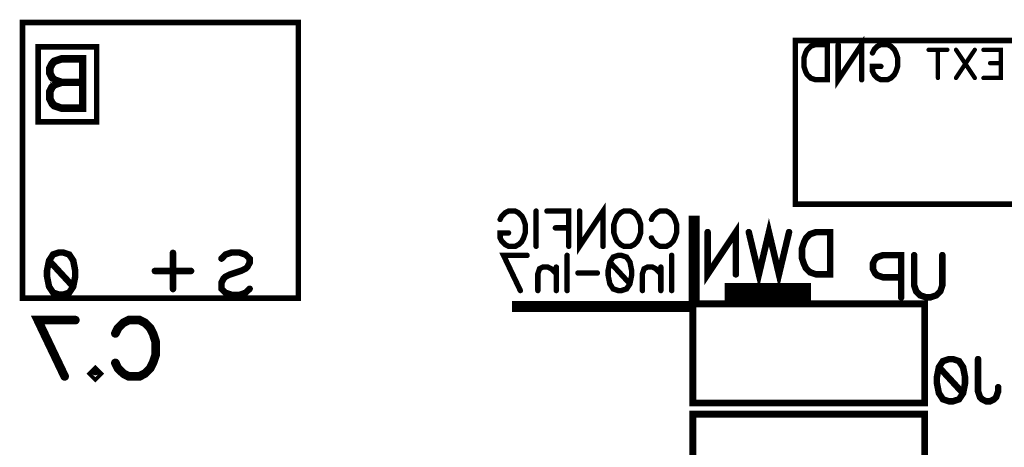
# Model space of a CAD drawing. Extents: x 0 to 95, y 0 to 136.
# Tile 12 of 14: x 0 to 36, y 120 to 135. Entities that reach past the tile are written whole.
import ezdxf

# ---------------------------------------------------------------- set-up
doc = ezdxf.new("R2010")
doc.units = 0
doc.layers.add('Bottom_Silk', color=11, linetype='CONTINUOUS')

msp = doc.modelspace()

# ---------------------------------------------------------------- linework, layer by layer
at = {"layer": 'Bottom_Silk', "linetype": 'CONTINUOUS'}
for points, const_width in [([(0, 135), (10, 135), (10, 125), (0, 125), (0, 135)], 0.2), ([(0.5691, 134.1155), (2.6916, 134.1155), (2.6916, 131.3991), (0.5691, 131.3991), (0.5691, 134.1155)], 0.2), ([(28.0105, 134.3449), (38.0394, 134.3449), (38.0394, 128.4098), (28.0105, 128.4098), (28.0105, 134.3449)], 0.2), ([(29.1736, 134.1974), (29.1736, 132.9214), (28.7482, 132.9214), (28.5657, 132.9831), (28.4436, 133.1039), (28.3832, 133.226), (28.3228, 133.4071), (28.3228, 133.7117), (28.3832, 133.8942), (28.4436, 134.0149), (28.5657, 134.1371), (28.7482, 134.1974), (29.1736, 134.1974)], 0.1961), ([(29.5657, 134.1974), (29.5657, 132.9214), (30.4165, 134.1974), (30.4165, 132.9214)], 0.1961), ([(30.8086, 133.8942), (30.869, 134.0149), (30.9911, 134.1371), (31.1118, 134.1974), (31.3547, 134.1974), (31.4768, 134.1371), (31.5976, 134.0149), (31.6593, 133.8942), (31.7197, 133.7117), (31.7197, 133.4071), (31.6593, 133.226), (31.5976, 133.1039), (31.4768, 132.9831), (31.3547, 132.9214), (31.1118, 132.9214), (30.9911, 132.9831), (30.869, 133.1039), (30.8086, 133.226), (30.8086, 133.4071), (31.1118, 133.4071)], 0.1961), ([(33.5219, 134.0075), (32.8413, 134.0075)], 0.1569), ([(33.1816, 134.0075), (33.1816, 132.9866)], 0.1569), ([(34.5162, 134.0075), (33.8356, 132.9866)], 0.1569), ([(33.8356, 134.0075), (34.5162, 132.9866)], 0.1569), ([(34.83, 134.0075), (35.4611, 134.0075), (35.4611, 132.9866), (34.83, 132.9866)], 0.1569), ([(2.1809, 133.6786), (2.1809, 131.892), (1.4144, 131.892), (1.1589, 131.9785), (1.0744, 132.063), (0.9899, 132.2321), (0.9899, 132.4876), (1.0744, 132.6585), (1.1589, 132.7431), (1.4144, 132.8276), (1.1589, 132.914), (1.0744, 132.9986), (0.9899, 133.1676), (0.9899, 133.3386), (1.0744, 133.5076), (1.1589, 133.5941), (1.4144, 133.6786), (2.1809, 133.6786)], 0.2745), ([(35.4611, 133.5212), (35.0725, 133.5212)], 0.1569), ([(2.1809, 132.8276), (1.4144, 132.8276)], 0.2745), ([(20.1917, 128.1597), (20.1917, 126.8836), (21.0424, 128.1597), (21.0424, 126.8836)], 0.1961), ([(17.3138, 127.8565), (17.3741, 127.9772), (17.4963, 128.0994), (17.617, 128.1597), (17.8599, 128.1597), (17.982, 128.0994), (18.1027, 127.9772), (18.1645, 127.8565), (18.2249, 127.674), (18.2249, 127.3694), (18.1645, 127.1883), (18.1027, 127.0661), (17.982, 126.9454), (17.8599, 126.8836), (17.617, 126.8836), (17.4963, 126.9454), (17.3741, 127.0661), (17.3138, 127.1883), (17.3138, 127.3694), (17.617, 127.3694)], 0.1961), ([(18.617, 128.1597), (18.617, 126.8836)], 0.1961), ([(19.0092, 128.1597), (19.7995, 128.1597), (19.7995, 126.8836)], 0.1961), ([(22.0411, 128.1597), (22.1632, 128.0994), (22.2839, 127.9772), (22.3457, 127.8565), (22.4061, 127.674), (22.4061, 127.3694), (22.3457, 127.1883), (22.2839, 127.0661), (22.1632, 126.9454), (22.0411, 126.8836), (21.7982, 126.8836), (21.6775, 126.9454), (21.5553, 127.0661), (21.495, 127.1883), (21.4346, 127.3694), (21.4346, 127.674), (21.495, 127.8565), (21.5553, 127.9772), (21.6775, 128.0994), (21.7982, 128.1597), (22.0411, 128.1597)], 0.1961), ([(22.7982, 127.8565), (22.8586, 127.9772), (22.9807, 128.0994), (23.1014, 128.1597), (23.3443, 128.1597), (23.4664, 128.0994), (23.5872, 127.9772), (23.6489, 127.8565), (23.7093, 127.674), (23.7093, 127.3694), (23.6489, 127.1883), (23.5872, 127.0661), (23.4664, 126.9454), (23.3443, 126.8836), (23.1014, 126.8836), (22.9807, 126.9454), (22.8586, 127.0661), (22.7982, 127.1883)], 0.1961), ([(24.35, 124.751), (24.35, 127.99)], 0.4), ([(24.8342, 127.3971), (24.8342, 125.8658), (25.8551, 127.3971), (25.8551, 125.8658)], 0.2353), ([(27.7846, 127.3971), (27.419, 125.8658), (27.0552, 127.3971), (26.6913, 125.8658), (26.3257, 127.3971)], 0.2353), ([(19.7995, 127.5519), (19.3138, 127.5519)], 0.1961), ([(29.2761, 127.3971), (29.2761, 125.8658), (28.7656, 125.8658), (28.5466, 125.9399), (28.4001, 126.0848), (28.3276, 126.2313), (28.2552, 126.4486), (28.2552, 126.8142), (28.3276, 127.0332), (28.4001, 127.1781), (28.5466, 127.3246), (28.7656, 127.3971), (29.2761, 127.3971)], 0.2353), ([(1.4738, 126.6592), (1.6928, 126.5868), (1.8394, 126.3678), (1.9118, 126.0039), (1.9118, 125.7849), (1.8394, 125.421), (1.6928, 125.202), (1.4738, 125.1296), (1.3289, 125.1296), (1.1099, 125.202), (0.965, 125.421), (0.8909, 125.7849), (0.8909, 126.0039), (0.965, 126.3678), (1.1099, 126.5868), (1.3289, 126.6592), (1.4738, 126.6592)], 0.2353), ([(5.4559, 126.6457), (5.4559, 125.3334)], 0.2353), ([(7.2142, 126.4371), (7.3591, 126.5836), (7.5781, 126.6561), (7.8696, 126.6561), (8.0886, 126.5836), (8.2351, 126.4371), (8.2351, 126.2922), (8.161, 126.1456), (8.0886, 126.0732), (7.9437, 126.0008), (7.5057, 125.8542), (7.3591, 125.7818), (7.2867, 125.7076), (7.2142, 125.5628), (7.2142, 125.3438), (7.3591, 125.1989), (7.5781, 125.1248), (7.8696, 125.1248), (8.0886, 125.1989), (8.2351, 125.3438)], 0.2353), ([(0.965, 126.3678), (1.8394, 125.421)], 0.2353), ([(18.0456, 125.2788), (17.4377, 126.5535), (18.2885, 126.5535)], 0.1961), ([(19.741, 126.5549), (19.741, 125.2788)], 0.1961), ([(21.713, 126.5535), (21.8955, 126.4931), (22.0176, 126.3106), (22.078, 126.0074), (22.078, 125.8249), (22.0176, 125.5217), (21.8955, 125.3392), (21.713, 125.2788), (21.5923, 125.2788), (21.4098, 125.3392), (21.289, 125.5217), (21.2273, 125.8249), (21.2273, 126.0074), (21.289, 126.3106), (21.4098, 126.4931), (21.5923, 126.5535), (21.713, 126.5535)], 0.1961), ([(21.289, 126.3106), (22.0176, 125.5217)], 0.1961), ([(23.5305, 126.5549), (23.5305, 125.2788)], 0.1961), ([(31.8486, 125.7604), (31.1916, 125.7604), (30.9743, 125.8328), (30.9002, 125.907), (30.8277, 126.0518), (30.8277, 126.2708), (30.9002, 126.4157), (30.9743, 126.4898), (31.1916, 126.5623), (31.8486, 126.5623), (31.8486, 125.031)], 0.2353), ([(33.3401, 126.5623), (33.3401, 125.469), (33.2677, 125.25), (33.1211, 125.1051), (32.9021, 125.031), (32.7572, 125.031), (32.5382, 125.1051), (32.3917, 125.25), (32.3192, 125.469), (32.3192, 126.5623)], 0.2353), ([(6.1112, 125.9887), (4.7989, 125.9887)], 0.2353), ([(19.3489, 125.8867), (19.1664, 126.0692), (19.0442, 126.1296), (18.8631, 126.1296), (18.741, 126.0692), (18.6806, 125.8867), (18.6806, 125.2788)], 0.1961), ([(19.3489, 126.1296), (19.3489, 125.2788)], 0.1961), ([(20.8351, 125.9162), (20.1332, 125.9162)], 0.1961), ([(23.1384, 125.8867), (22.9559, 126.0692), (22.8337, 126.1296), (22.6526, 126.1296), (22.5305, 126.0692), (22.4701, 125.8867), (22.4701, 125.2788)], 0.1961), ([(23.1384, 126.1296), (23.1384, 125.2788)], 0.1961), ([(28.575, 125.15), (25.448, 125.15)], 0.8), ([(24.3, 121.2), (32.7, 121.2), (32.7, 124.8), (24.3, 124.8), (24.3, 121.2)], 0.25), ([(24.341, 124.7), (17.743, 124.7)], 0.4), ([(1.529, 122.1679), (0.5564, 124.2074), (1.9176, 124.2074)], 0.3137), ([(3.3679, 123.7245), (3.4645, 123.9176), (3.6599, 124.113), (3.8531, 124.2096), (4.2417, 124.2096), (4.4371, 124.113), (4.6303, 123.9176), (4.7291, 123.7245), (4.8257, 123.4325), (4.8257, 122.945), (4.7291, 122.6553), (4.6303, 122.4599), (4.4371, 122.2667), (4.2417, 122.1679), (3.8531, 122.1679), (3.6599, 122.2667), (3.4645, 122.4599), (3.3679, 122.6553)], 0.3137), ([(33.7259, 122.7926), (33.9449, 122.7202), (34.0915, 122.5012), (34.1639, 122.1373), (34.1639, 121.9183), (34.0915, 121.5545), (33.9449, 121.3355), (33.7259, 121.263), (33.581, 121.263), (33.362, 121.3355), (33.2172, 121.5545), (33.143, 121.9183), (33.143, 122.1373), (33.2172, 122.5012), (33.362, 122.7202), (33.581, 122.7926), (33.7259, 122.7926)], 0.2353), ([(34.6345, 122.7943), (34.6345, 121.6286), (34.707, 121.4096), (34.7811, 121.3371), (34.926, 121.263), (35.0725, 121.263), (35.2174, 121.3371), (35.2898, 121.4096), (35.364, 121.6286), (35.364, 121.7735)], 0.2353), ([(2.6439, 122.3633), (2.7405, 122.2645), (2.6439, 122.1679), (2.545, 122.2645), (2.6439, 122.3633)], 0.3137), ([(33.2172, 122.5012), (34.0915, 121.5545)], 0.2353), ([(32.7, 120.8), (24.3, 120.8), (24.3, 117.2), (32.7, 117.2), (32.7, 120.8)], 0.25)]:
    msp.add_lwpolyline(points, dxfattribs=dict(at, const_width=const_width))
for points, const_width in [([(29.1246, 134.1974, 1), (29.2226, 134.1974, 1), (29.1246, 134.1974, 1)], 0.098), ([(29.5167, 134.1974, 1), (29.6147, 134.1974, 1), (29.5167, 134.1974, 1)], 0.098), ([(30.7596, 133.8942, 1), (30.8576, 133.8942, 1), (30.7596, 133.8942, 1)], 0.098), ([(32.8021, 134.0075, 1), (32.8805, 134.0075, 1), (32.8021, 134.0075, 1)], 0.0784), ([(33.1424, 134.0075, 1), (33.2208, 134.0075, 1), (33.1424, 134.0075, 1)], 0.0784), ([(33.4827, 134.0075, 1), (33.5611, 134.0075, 1), (33.4827, 134.0075, 1)], 0.0784), ([(33.7964, 134.0075, 1), (33.8749, 134.0075, 1), (33.7964, 134.0075, 1)], 0.0784), ([(34.477, 134.0075, 1), (34.5554, 134.0075, 1), (34.477, 134.0075, 1)], 0.0784), ([(34.7907, 134.0075, 1), (34.8692, 134.0075, 1), (34.7907, 134.0075, 1)], 0.0784), ([(2.1123, 133.6786, 1), (2.2495, 133.6786, 1), (2.1123, 133.6786, 1)], 0.1373), ([(31.0628, 133.4071, 1), (31.1609, 133.4071, 1), (31.0628, 133.4071, 1)], 0.098), ([(35.0333, 133.5212, 1), (35.1118, 133.5212, 1), (35.0333, 133.5212, 1)], 0.0784), ([(35.4219, 133.5212, 1), (35.5003, 133.5212, 1), (35.4219, 133.5212, 1)], 0.0784), ([(1.3458, 132.8276, 1), (1.483, 132.8276, 1), (1.3458, 132.8276, 1)], 0.1373), ([(2.1123, 132.8276, 1), (2.2495, 132.8276, 1), (2.1123, 132.8276, 1)], 0.1373), ([(30.3674, 132.9214, 1), (30.4655, 132.9214, 1), (30.3674, 132.9214, 1)], 0.098), ([(33.1424, 132.9866, 1), (33.2208, 132.9866, 1), (33.1424, 132.9866, 1)], 0.0784), ([(33.7964, 132.9866, 1), (33.8749, 132.9866, 1), (33.7964, 132.9866, 1)], 0.0784), ([(34.477, 132.9866, 1), (34.5554, 132.9866, 1), (34.477, 132.9866, 1)], 0.0784), ([(34.7907, 132.9866, 1), (34.8692, 132.9866, 1), (34.7907, 132.9866, 1)], 0.0784), ([(18.568, 128.1597, 1), (18.666, 128.1597, 1), (18.568, 128.1597, 1)], 0.098), ([(18.9602, 128.1597, 1), (19.0582, 128.1597, 1), (18.9602, 128.1597, 1)], 0.098), ([(20.1427, 128.1597, 1), (20.2407, 128.1597, 1), (20.1427, 128.1597, 1)], 0.098), ([(21.992, 128.1597, 1), (22.0901, 128.1597, 1), (21.992, 128.1597, 1)], 0.098), ([(17.2648, 127.8565, 1), (17.3628, 127.8565, 1), (17.2648, 127.8565, 1)], 0.098), ([(22.7492, 127.8565, 1), (22.8472, 127.8565, 1), (22.7492, 127.8565, 1)], 0.098), ([(17.568, 127.3694, 1), (17.666, 127.3694, 1), (17.568, 127.3694, 1)], 0.098), ([(19.2648, 127.5519, 1), (19.3628, 127.5519, 1), (19.2648, 127.5519, 1)], 0.098), ([(19.7505, 127.5519, 1), (19.8486, 127.5519, 1), (19.7505, 127.5519, 1)], 0.098), ([(24.7754, 127.3971, 1), (24.8931, 127.3971, 1), (24.7754, 127.3971, 1)], 0.1176), ([(26.2669, 127.3971, 1), (26.3845, 127.3971, 1), (26.2669, 127.3971, 1)], 0.1176), ([(27.7258, 127.3971, 1), (27.8434, 127.3971, 1), (27.7258, 127.3971, 1)], 0.1176), ([(29.2172, 127.3971, 1), (29.3349, 127.3971, 1), (29.2172, 127.3971, 1)], 0.1176), ([(22.7492, 127.1883, 1), (22.8472, 127.1883, 1), (22.7492, 127.1883, 1)], 0.098), ([(1.415, 126.6592, 1), (1.5326, 126.6592, 1), (1.415, 126.6592, 1)], 0.1176), ([(5.3971, 126.6457, 1), (5.5147, 126.6457, 1), (5.3971, 126.6457, 1)], 0.1176), ([(18.568, 126.8836, 1), (18.666, 126.8836, 1), (18.568, 126.8836, 1)], 0.098), ([(19.7505, 126.8836, 1), (19.8486, 126.8836, 1), (19.7505, 126.8836, 1)], 0.098), ([(20.9934, 126.8836, 1), (21.0915, 126.8836, 1), (20.9934, 126.8836, 1)], 0.098), ([(0.9062, 126.3678, 1), (1.0239, 126.3678, 1), (0.9062, 126.3678, 1)], 0.1176), ([(7.1554, 126.4371, 1), (7.2731, 126.4371, 1), (7.1554, 126.4371, 1)], 0.1176), ([(18.2395, 126.5535, 1), (18.3375, 126.5535, 1), (18.2395, 126.5535, 1)], 0.098), ([(19.692, 126.5549, 1), (19.79, 126.5549, 1), (19.692, 126.5549, 1)], 0.098), ([(21.24, 126.3106, 1), (21.338, 126.3106, 1), (21.24, 126.3106, 1)], 0.098), ([(21.664, 126.5535, 1), (21.762, 126.5535, 1), (21.664, 126.5535, 1)], 0.098), ([(23.4815, 126.5549, 1), (23.5795, 126.5549, 1), (23.4815, 126.5549, 1)], 0.098), ([(32.2604, 126.5623, 1), (32.378, 126.5623, 1), (32.2604, 126.5623, 1)], 0.1176), ([(33.2813, 126.5623, 1), (33.3989, 126.5623, 1), (33.2813, 126.5623, 1)], 0.1176), ([(4.7401, 125.9887, 1), (4.8577, 125.9887, 1), (4.7401, 125.9887, 1)], 0.1176), ([(6.0524, 125.9887, 1), (6.1701, 125.9887, 1), (6.0524, 125.9887, 1)], 0.1176), ([(19.2998, 126.1296, 1), (19.3979, 126.1296, 1), (19.2998, 126.1296, 1)], 0.098), ([(19.2998, 125.8867, 1), (19.3979, 125.8867, 1), (19.2998, 125.8867, 1)], 0.098), ([(20.0842, 125.9162, 1), (20.1822, 125.9162, 1), (20.0842, 125.9162, 1)], 0.098), ([(20.7861, 125.9162, 1), (20.8841, 125.9162, 1), (20.7861, 125.9162, 1)], 0.098), ([(23.0894, 126.1296, 1), (23.1874, 126.1296, 1), (23.0894, 126.1296, 1)], 0.098), ([(23.0894, 125.8867, 1), (23.1874, 125.8867, 1), (23.0894, 125.8867, 1)], 0.098), ([(25.7963, 125.8658, 1), (25.9139, 125.8658, 1), (25.7963, 125.8658, 1)], 0.1176), ([(21.9686, 125.5217, 1), (22.0666, 125.5217, 1), (21.9686, 125.5217, 1)], 0.098), ([(31.7898, 125.7604, 1), (31.9074, 125.7604, 1), (31.7898, 125.7604, 1)], 0.1176), ([(1.7805, 125.421, 1), (1.8982, 125.421, 1), (1.7805, 125.421, 1)], 0.1176), ([(5.3971, 125.3334, 1), (5.5147, 125.3334, 1), (5.3971, 125.3334, 1)], 0.1176), ([(8.1763, 125.3438, 1), (8.2939, 125.3438, 1), (8.1763, 125.3438, 1)], 0.1176), ([(17.9966, 125.2788, 1), (18.0946, 125.2788, 1), (17.9966, 125.2788, 1)], 0.098), ([(18.6316, 125.2788, 1), (18.7296, 125.2788, 1), (18.6316, 125.2788, 1)], 0.098), ([(19.2998, 125.2788, 1), (19.3979, 125.2788, 1), (19.2998, 125.2788, 1)], 0.098), ([(19.692, 125.2788, 1), (19.79, 125.2788, 1), (19.692, 125.2788, 1)], 0.098), ([(22.4211, 125.2788, 1), (22.5192, 125.2788, 1), (22.4211, 125.2788, 1)], 0.098), ([(23.0894, 125.2788, 1), (23.1874, 125.2788, 1), (23.0894, 125.2788, 1)], 0.098), ([(23.4815, 125.2788, 1), (23.5795, 125.2788, 1), (23.4815, 125.2788, 1)], 0.098), ([(31.7898, 125.031, 1), (31.9074, 125.031, 1), (31.7898, 125.031, 1)], 0.1176), ([(1.8392, 124.2074, 1), (1.996, 124.2074, 1), (1.8392, 124.2074, 1)], 0.1569), ([(3.2895, 123.7245, 1), (3.4463, 123.7245, 1), (3.2895, 123.7245, 1)], 0.1569), ([(3.2895, 122.6553, 1), (3.4463, 122.6553, 1), (3.2895, 122.6553, 1)], 0.1569), ([(33.6671, 122.7926, 1), (33.7847, 122.7926, 1), (33.6671, 122.7926, 1)], 0.1176), ([(34.5757, 122.7943, 1), (34.6933, 122.7943, 1), (34.5757, 122.7943, 1)], 0.1176), ([(2.5654, 122.3633, 1), (2.7223, 122.3633, 1), (2.5654, 122.3633, 1)], 0.1569), ([(33.1583, 122.5012, 1), (33.276, 122.5012, 1), (33.1583, 122.5012, 1)], 0.1176), ([(1.4506, 122.1679, 1), (1.6074, 122.1679, 1), (1.4506, 122.1679, 1)], 0.1569), ([(35.3051, 121.7735, 1), (35.4228, 121.7735, 1), (35.3051, 121.7735, 1)], 0.1176), ([(34.0327, 121.5545, 1), (34.1503, 121.5545, 1), (34.0327, 121.5545, 1)], 0.1176)]:
    msp.add_lwpolyline(points, format="xyb", dxfattribs=dict(at, const_width=const_width))

doc.saveas('drawing.dxf')
